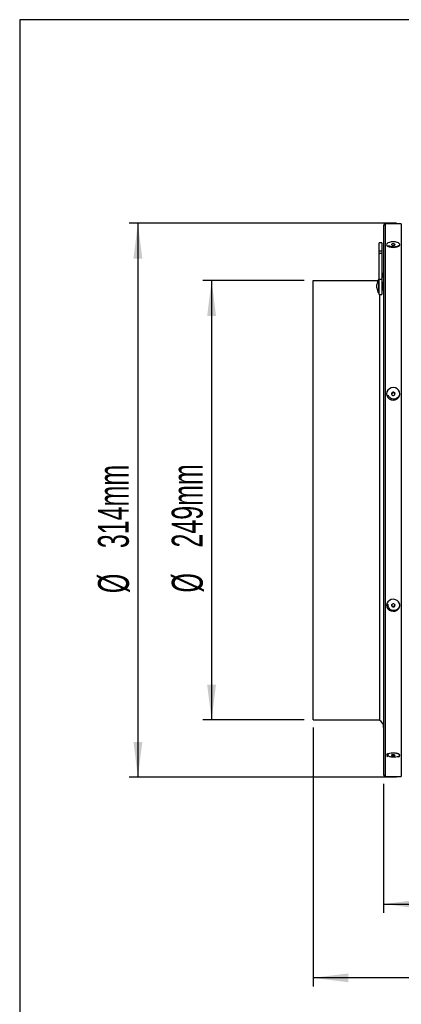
# Model space of a CAD drawing. Extents: x 5 to 297, y -3 to 205.
# Tile 17 of 35: x 5 to 48, y 83 to 195. Entities that reach past the tile are written whole.
import ezdxf

# ---------------------------------------------------------------- set-up
doc = ezdxf.new("R2010")
doc.units = 0
doc.layers.get('0').update_dxf_attribs({"linetype": 'CONTINUOUS'})
doc.styles.add('SLDTEXTSTYLE0', font='TXT', dxfattribs={"width": 0.605})
doc.dimstyles.new('SLDDIMSTYLE0', dxfattribs={"dimtxt": 3.5, "dimasz": 4, "dimexe": 0, "dimexo": 0.0625, "dimgap": 0.875, "dimtad": 1, "dimdec": 0, "dimlfac": 5, "dimrnd": 1e-09, "dimzin": 12, "dimtxsty": 'SLDTEXTSTYLE0', "dimsah": 1, "dimcen": 0.09, "dimazin": 3, "dimtol": 1, "dimtp": 2, "dimtm": 2, "dimtfac": 1, "dimtdec": 0, "dimtofl": 0, "dimtmove": 0, "dimatfit": 3, "dimtolj": 1})
doc.dimstyles.new('SLDDIMSTYLE1', dxfattribs={"dimtxt": 3.5, "dimasz": 4, "dimexe": 0, "dimexo": 0.0625, "dimgap": 0.875, "dimtad": 1, "dimdec": 0, "dimlfac": 5, "dimrnd": 1e-09, "dimzin": 12, "dimtxsty": 'SLDTEXTSTYLE0', "dimsah": 1, "dimcen": 0.09, "dimazin": 3, "dimtfac": 1, "dimtofl": 0, "dimtmove": 0, "dimatfit": 3, "dimtolj": 1, "dimtzin": 12})

# ---------------------------------------------------------------- blocks, each defined once
blk = doc.blocks.new('_D')
at = {"color": 8, "linetype": 'CONTINUOUS'}
for p, q in [((46.23, 108.43), (46.23, 93.79)), ((166.23, 108.43), (166.23, 93.79)), ((46.23, 94.79), (166.23, 94.79))]:
    blk.add_line(p, q, dxfattribs=at)
for points in [[(46.23, 94.79), (50.23, 94.29), (50.23, 95.29)], [(166.23, 94.79), (162.23, 95.29), (162.23, 94.29)]]:
    blk.add_solid(points, dxfattribs=at)
at = {"color": 8, "linetype": 'CONTINUOUS', "attachment_point": 1, "style": 'SLDTEXTSTYLE0'}
for s, insert, char_height in [('600mm', (95.5, 99.3), 3.5), ('±2', (112.87, 98.3), 2.5)]:
    blk.add_mtext(s, dxfattribs=dict(at, insert=insert, char_height=char_height))
blk = doc.blocks.new('_D_1')
at = {"color": 8, "linetype": 'CONTINUOUS'}
for p, q in [((38.23, 114.81), (38.23, 85.43)), ((174.23, 114.65), (174.23, 85.43)), ((174.23, 86.43), (38.23, 86.43))]:
    blk.add_line(p, q, dxfattribs=at)
for points in [[(38.23, 86.43), (42.23, 85.93), (42.23, 86.93)], [(174.23, 86.43), (170.23, 86.93), (170.23, 85.93)]]:
    blk.add_solid(points, dxfattribs=at)
at = {"color": 8, "linetype": 'CONTINUOUS', "attachment_point": 1, "style": 'SLDTEXTSTYLE0'}
for s, insert, char_height in [('680mm', (95.86, 90.94), 3.5), ('±2', (113.23, 89.94), 2.5)]:
    blk.add_mtext(s, dxfattribs=dict(at, insert=insert, char_height=char_height))
blk = doc.blocks.new('_D_2')
at = {"color": 8, "linetype": 'CONTINUOUS'}
for p, q in [((37.23, 165.44), (25.74, 165.44)), ((26.74, 165.44), (26.74, 115.65)), ((37.23, 115.65), (25.74, 115.65))]:
    blk.add_line(p, q, dxfattribs=at)
for points in [[(26.74, 165.44), (26.24, 161.44), (27.24, 161.44)], [(26.74, 115.65), (27.24, 119.65), (26.24, 119.65)]]:
    blk.add_solid(points, dxfattribs=at)
at = {"color": 8, "linetype": 'CONTINUOUS', "char_height": 3.5, "attachment_point": 1, "rotation": 90, "style": 'SLDTEXTSTYLE0'}
for s, insert in [('249mm', (22.22, 135.19)), ('%%c', (22.23, 130.09))]:
    blk.add_mtext(s, dxfattribs=dict(at, insert=insert))
blk = doc.blocks.new('_D_3')
at = {"color": 8, "linetype": 'CONTINUOUS'}
for p, q in [((47.69, 171.93), (17.39, 171.93)), ((18.39, 171.93), (18.39, 109.17)), ((47.69, 109.17), (17.39, 109.17))]:
    blk.add_line(p, q, dxfattribs=at)
for points in [[(18.39, 171.93), (17.89, 167.93), (18.89, 167.93)], [(18.39, 109.17), (18.89, 113.17), (17.89, 113.17)]]:
    blk.add_solid(points, dxfattribs=at)
at = {"color": 8, "linetype": 'CONTINUOUS', "char_height": 3.5, "attachment_point": 1, "rotation": 90, "style": 'SLDTEXTSTYLE0'}
for s, insert in [('314mm', (13.86, 135.12)), ('%%c', (13.87, 130.02))]:
    blk.add_mtext(s, dxfattribs=dict(at, insert=insert))

msp = doc.modelspace()

# ---------------------------------------------------------------- linework, layer by layer
at = {"color": 7, "linetype": 'CONTINUOUS'}
for p, q in [((5, 195), (5, 5)), ((292, 195), (5, 195)), ((48.23, 171.85), (46.41, 171.85)), ((48.23, 171.85), (48.23, 109.25)), ((46.23, 171.67), (46.23, 109.43)), ((46.03, 169.72), (45.73, 169.72)), ((45.73, 168.77), (45.73, 169.72)), ((46.03, 169.72), (46.03, 168.77)), ((46.03, 168.77), (45.73, 168.77)), ((45.73, 168.55), (45.73, 168.77)), ((45.73, 168.55), (46.03, 168.55)), ((45.73, 165.58), (45.73, 168.55)), ((46.03, 168.77), (46.03, 168.55)), ((46.03, 168.55), (46.03, 165.58)), ((38.23, 165.45), (45.58, 165.45)), ((38.23, 165.45), (38.23, 165.44)), ((38.23, 165.44), (45.58, 165.44)), ((38.23, 115.65), (38.23, 165.44)), ((45.73, 165.6), (45.67, 165.6)), ((45.67, 164), (45.67, 165.6)), ((45.73, 165.58), (46.03, 165.58)), ((45.73, 163.87), (45.73, 165.58)), ((46.03, 165.58), (46.03, 163.87)), ((46.14, 165.22), (46.03, 165.22)), ((46.14, 164.38), (46.14, 165.22)), ((45.47, 164.6), (45.47, 165)), ((46.03, 164.38), (46.14, 164.38)), ((45.67, 164), (45.73, 164)), ((45.73, 163.87), (46.03, 163.87)), ((45.75, 163.87), (45.75, 115.65)), ((38.23, 115.65), (45.75, 115.65)), ((46.79, 111.83), (46.73, 111.8)), ((47.9, 111.8), (47.73, 111.88)), ((47.93, 111.78), (47.92, 111.8)), ((46.23, 109.43), (46.23, 109.43)), ((46.41, 109.25), (48.23, 109.25)), ((48.23, 109.25), (48.23, 109.25))]:
    msp.add_line(p, q, dxfattribs=at)
at = {"color": 8, "linetype": 'CONTINUOUS'}
for p in [(46.41, 171.85), (46.41, 109.25)]:
    msp.add_line(p, (46.41, 109.25), dxfattribs=at)
at = {"color": 7, "linetype": 'CONTINUOUS', "flags": 128}
for points in [[(47.92, 169.32), (48.03, 169.41), (48.07, 169.51), (48.03, 169.61), (47.93, 169.7), (47.77, 169.77), (47.56, 169.82), (47.33, 169.83), (47.1, 169.82), (46.89, 169.77), (46.72, 169.7), (46.61, 169.62), (46.57, 169.52), (46.6, 169.42), (46.7, 169.33), (46.87, 169.26), (47.08, 169.21), (47.31, 169.19), (47.54, 169.21), (47.75, 169.25), (47.92, 169.32)], [(47.48, 169.46), (47.51, 169.49), (47.52, 169.53), (47.49, 169.56), (47.44, 169.58), (47.37, 169.6), (47.29, 169.6), (47.22, 169.59), (47.16, 169.56), (47.12, 169.53), (47.12, 169.5), (47.15, 169.47), (47.2, 169.45), (47.27, 169.43), (47.35, 169.43), (47.42, 169.44), (47.48, 169.46)], [(46.23, 165.3), (46.22, 165.29), (46.14, 165.22)], [(46.14, 164.38), (46.22, 164.31), (46.23, 164.3)], [(47.92, 152.19), (48.03, 152.38), (48.07, 152.6), (48.03, 152.82), (47.93, 153.02), (47.77, 153.17), (47.56, 153.28), (47.33, 153.31), (47.1, 153.28), (46.89, 153.19), (46.72, 153.03), (46.61, 152.84), (46.57, 152.62), (46.6, 152.4), (46.7, 152.2), (46.87, 152.04), (47.08, 151.94), (47.31, 151.9), (47.54, 151.93), (47.75, 152.03), (47.92, 152.19)], [(47.48, 152.5), (47.51, 152.56), (47.52, 152.64), (47.49, 152.7), (47.44, 152.76), (47.37, 152.79), (47.29, 152.8), (47.22, 152.77), (47.16, 152.72), (47.12, 152.66), (47.12, 152.58), (47.15, 152.51), (47.2, 152.46), (47.27, 152.43), (47.35, 152.42), (47.42, 152.45), (47.48, 152.5)], [(47.92, 128.23), (48.03, 128.42), (48.07, 128.63), (48.03, 128.84), (47.93, 129.03), (47.77, 129.18), (47.56, 129.28), (47.33, 129.32), (47.1, 129.29), (46.89, 129.19), (46.72, 129.05), (46.61, 128.86), (46.57, 128.65), (46.6, 128.44), (46.7, 128.25), (46.87, 128.1), (47.08, 128), (47.31, 127.96), (47.54, 127.99), (47.75, 128.08), (47.92, 128.23)], [(47.48, 128.53), (47.51, 128.59), (47.52, 128.66), (47.49, 128.73), (47.44, 128.78), (47.37, 128.81), (47.29, 128.82), (47.22, 128.79), (47.16, 128.75), (47.12, 128.68), (47.12, 128.61), (47.15, 128.55), (47.2, 128.49), (47.27, 128.46), (47.35, 128.46), (47.42, 128.48), (47.48, 128.53)], [(47.48, 128.61), (47.51, 128.68), (47.51, 128.68)], [(47.92, 111.49), (48.03, 111.56), (48.07, 111.64), (48.03, 111.72), (47.93, 111.79), (47.77, 111.85), (47.56, 111.89), (47.33, 111.9), (47.1, 111.89), (46.89, 111.85), (46.72, 111.8), (46.61, 111.73), (46.57, 111.65), (46.6, 111.57), (46.7, 111.5)], [(47.48, 111.6), (47.51, 111.63), (47.52, 111.65), (47.49, 111.68), (47.44, 111.7), (47.37, 111.71), (47.29, 111.71), (47.22, 111.7), (47.16, 111.69), (47.12, 111.66), (47.12, 111.64), (47.15, 111.61), (47.2, 111.59), (47.27, 111.58), (47.35, 111.58), (47.42, 111.59), (47.48, 111.6)]]:
    msp.add_lwpolyline(points, dxfattribs=at)
at = {"color": 7, "linetype": 'CONTINUOUS'}
for centre, radius, start, end in [((46.41, 171.67), 0.18, 90, 180), ((45.23, 166.3), 1, 323.1301, 0), ((46.47, 165), 1, 143.1301, 180), ((46.47, 164.6), 1, 180, 216.8699), ((47.32, 152.53), 0.202, 12.63, 167.37), ((47.32, 128.74), 0.206, 197.7811, 320.5604), ((45.23, 114.79), 1, 0, 58.6677), ((46.41, 109.43), 0.18, 180, 270)]:
    msp.add_arc(centre, radius, start, end, dxfattribs=at)
for points, knots in [([(47.38, 169.24), (47.3, 169.25), (47.12, 169.25), (46.91, 169.32), (46.79, 169.38), (46.78, 169.41), (46.77, 169.42)], [0, 0, 0, 0, 0.318654, 0.637881, 0.957663, 1, 1, 1, 1]), ([(48.02, 169.52), (48.02, 169.51), (48.05, 169.48), (47.99, 169.4), (47.86, 169.32), (47.67, 169.27), (47.51, 169.25), (47.42, 169.24), (47.38, 169.24)], [0, 0, 0, 0, 0.052801, 0.289931, 0.526668, 0.762879, 0.882292, 1, 1, 1, 1]), ([(47.38, 152), (47.3, 152.01), (47.12, 152.03), (46.91, 152.17), (46.79, 152.32), (46.77, 152.42), (46.77, 152.45)], [0, 0, 0, 0, 0.302169, 0.604881, 0.90812, 1, 1, 1, 1]), ([(48.02, 152.68), (48.02, 152.66), (48.05, 152.56), (47.99, 152.37), (47.85, 152.17), (47.67, 152.05), (47.51, 152), (47.42, 152), (47.38, 152)], [0, 0, 0, 0, 0.070976, 0.303557, 0.535751, 0.767429, 0.884551, 1, 1, 1, 1]), ([(47.38, 128.05), (47.3, 128.06), (47.12, 128.07), (46.91, 128.21), (46.77, 128.42), (46.71, 128.62), (46.75, 128.74), (46.76, 128.79)], [0, 0, 0, 0, 0.217615, 0.435621, 0.654007, 0.872541, 1, 1, 1, 1]), ([(47.93, 128.95), (47.95, 128.93), (48.02, 128.84), (48.04, 128.65), (48, 128.42), (47.85, 128.21), (47.67, 128.1), (47.51, 128.05), (47.42, 128.05), (47.38, 128.05)], [0, 0, 0, 0, 0.064358, 0.251699, 0.439036, 0.626061, 0.812671, 0.907009, 1, 1, 1, 1]), ([(47.38, 111.42), (47.3, 111.42), (47.12, 111.43), (46.91, 111.48), (46.77, 111.57), (46.71, 111.66), (46.76, 111.73), (46.78, 111.76)], [0, 0, 0, 0, 0.2008575, 0.4020762, 0.6036452, 0.8053518, 1, 1, 1, 1]), ([(47.23, 111.91), (47.28, 111.92), (47.41, 111.93), (47.64, 111.91), (47.85, 111.85), (47.97, 111.79), (47.98, 111.76), (47.98, 111.76)], [0, 0, 0, 0, 0.168761, 0.442475, 0.716305, 0.990818, 1, 1, 1, 1]), ([(48.02, 111.69), (48.02, 111.68), (48.05, 111.64), (47.99, 111.57), (47.86, 111.48), (47.67, 111.44), (47.51, 111.42), (47.42, 111.42), (47.38, 111.42)], [0, 0, 0, 0, 0.052801, 0.289931, 0.526668, 0.762879, 0.882292, 1, 1, 1, 1])]:
    msp.add_open_spline(points, degree=3, knots=knots, dxfattribs=at)

# ---------------------------------------------------------------- dimensions: what is measured, and where the dimension line sits
at = {"color": 8, "linetype": 'CONTINUOUS'}
for base, p1, p2, picture, middle in [((18.39, 109.17), (48.69, 171.93), (48.69, 109.17), '_D_3', (18.39, 140.58)), ((26.74, 115.65), (38.23, 165.44), (38.23, 115.65), '_D_2', (26.74, 140.65))]:
    dim = msp.add_linear_dim(base=base, p1=p1, p2=p2, angle=90, text='%%c<>', dimstyle='SLDDIMSTYLE1', dxfattribs=at)
    dim.commit()
    dim.dimension.update_dxf_attribs({"geometry": picture, "text_midpoint": middle, "dimtype": 160})
for base, p1, p2, picture, middle in [((38.23, 86.43), (174.23, 115.65), (38.23, 115.81), '_D_1', (106.44, 86.43)), ((166.23, 94.79), (46.23, 109.43), (166.23, 109.43), '_D', (106.09, 94.79))]:
    dim = msp.add_linear_dim(base=base, p1=p1, p2=p2, dimstyle='SLDDIMSTYLE0', dxfattribs=at)
    dim.commit()
    dim.dimension.update_dxf_attribs({"geometry": picture, "text_midpoint": middle, "dimtype": 160})

doc.saveas('drawing.dxf')
